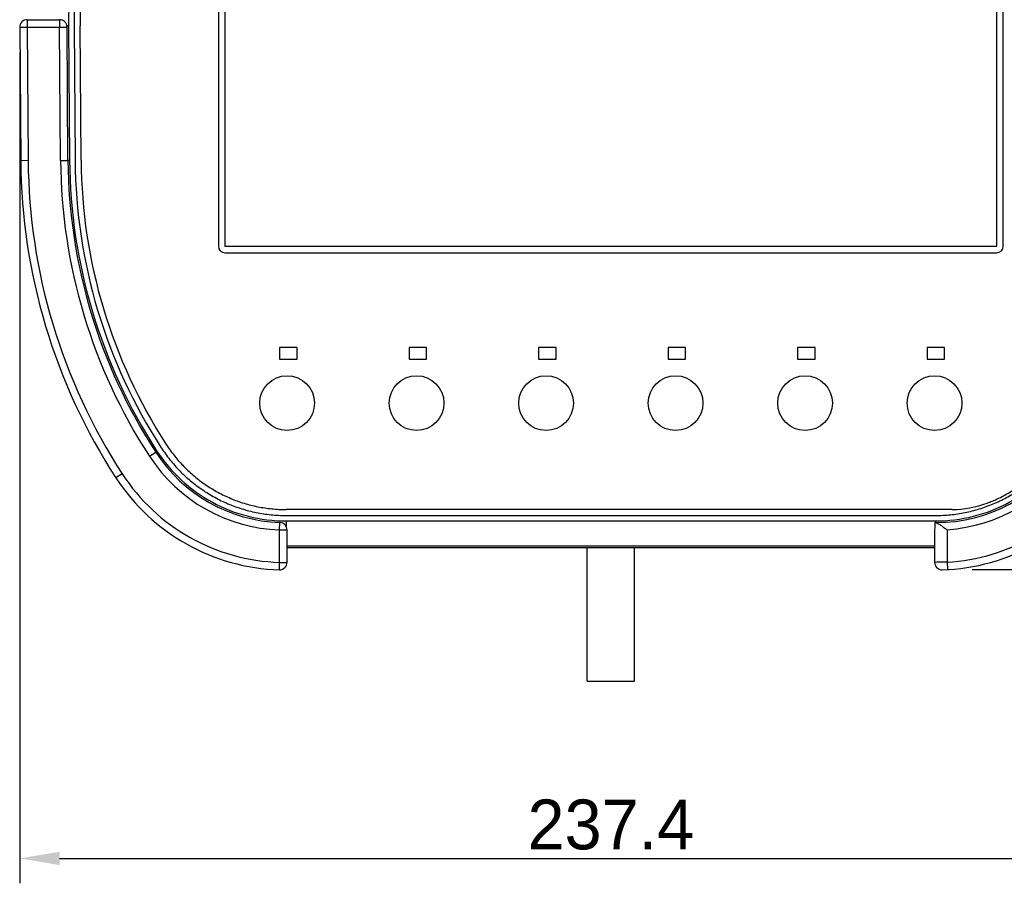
# Model space of a CAD drawing. Header units: millimetres. Extents: x 0 to 1189, y 0 to 841.
# Tile 11 of 34: x 276 to 474, y 277 to 450. Entities that reach past the tile are written whole.
import ezdxf

# ---------------------------------------------------------------- set-up
doc = ezdxf.new("R2010")
doc.units = ezdxf.units.MM
doc.header["$LTSCALE"] = 65.395
doc.header["$PDMODE"] = 3
doc.header["$PDSIZE"] = 0.01
doc.layers.get('0').update_dxf_attribs({"linetype": 'CONTINUOUS'})
doc.layers.get('Defpoints').update_dxf_attribs({"linetype": 'CONTINUOUS'})
for name, color, linetype in [('CABLE_RH_25P-SHAPE', 7, 'CONTINUOUS'), ('FRONT_SHEET_RH-A-SHAPE', 7, 'CONTINUOUS'), ('JACKET_BOTTOM-L-SHAPE', 7, 'CONTINUOUS'), ('JACKET_BOTTOM-R-SHAPE', 7, 'CONTINUOUS'), ('TOP_BODY-RH-A-SHAPE', 7, 'CONTINUOUS'), ('TOP_BODY-RH-SHAPE', 7, 'CONTINUOUS')]:
    doc.layers.add(name, color=color, linetype=linetype)
doc.styles.get("Standard").update_dxf_attribs({"font": 'GOTHIC.TTF'})
doc.dimstyles.new('WALL', dxfattribs={"dimtxt": 10, "dimasz": 8, "dimexe": 5, "dimexo": 5, "dimgap": 1.5, "dimtad": 1, "dimtoh": 1, "dimdsep": 46, "dimtxsty": 'Standard', "dimcen": 0, "dimadec": 0, "dimazin": 0, "dimtp": 0.001, "dimtm": 0.001, "dimtfac": 1, "dimtofl": 0, "dimtmove": 0, "dimatfit": 3, "dimfxl": 1, "dimtolj": 1, "dimarcsym": 0})

# ---------------------------------------------------------------- blocks, each defined once
blk = doc.blocks.new('*D132')
at = {"color": 0, "lineweight": -2, "transparency": 16777216}
for p, q in [((432.74, 543.47), (573.37, 543.47)), ((568.37, 347.54), (568.37, 535.47)), ((467.54, 339.54), (573.37, 339.54))]:
    blk.add_line(p, q, dxfattribs=at)
at = {"color": 0, "transparency": 16777216}
for points in [[(567.04, 535.47), (569.71, 535.47), (568.37, 543.47)], [(567.04, 347.54), (569.71, 347.54), (568.37, 339.54)]]:
    blk.add_solid(points, dxfattribs=at)
at = {"layer": 'Defpoints', "color": 0, "transparency": 16777216}
for p in [(427.74, 543.47), (568.37, 543.47), (462.54, 339.54)]:
    blk.add_point(p, dxfattribs=at)
at = {"color": 0, "transparency": 16777216, "insert": (561.62, 435.03), "char_height": 10, "attachment_point": 5, "rotation": 90}
blk.add_mtext('\\A1;203.93', dxfattribs=at)
blk = doc.blocks.new('*D133')
at = {"color": 0, "lineweight": -2, "transparency": 16777216}
for p, q in [((276.26, 443.46), (276.26, 276.54)), ((513.65, 443.46), (513.65, 276.54)), ((284.26, 281.54), (505.65, 281.54))]:
    blk.add_line(p, q, dxfattribs=at)
at = {"color": 0, "transparency": 16777216}
for points in [[(284.26, 282.87), (284.26, 280.2), (276.26, 281.54)], [(505.65, 282.87), (505.65, 280.2), (513.65, 281.54)]]:
    blk.add_solid(points, dxfattribs=at)
at = {"layer": 'Defpoints', "color": 0, "transparency": 16777216}
for p in [(276.26, 448.46), (513.65, 448.46), (513.65, 281.54)]:
    blk.add_point(p, dxfattribs=at)
at = {"color": 0, "transparency": 16777216, "insert": (394.96, 288.29), "char_height": 10, "attachment_point": 5}
blk.add_mtext('\\A1;237.4', dxfattribs=at)

msp = doc.modelspace()

# ---------------------------------------------------------------- linework, layer by layer
at = {"layer": 'CABLE_RH_25P-SHAPE', "color": 7, "linetype": 'Continuous'}
for p, q in [((390.208, 317.136), (390.208, 343.974)), ((399.708, 317.136), (399.708, 343.974)), ((390.208, 317.136), (399.708, 317.136))]:
    msp.add_line(p, q, dxfattribs=at)
at = {"layer": 'FRONT_SHEET_RH-A-SHAPE', "color": 7, "linetype": 'Continuous'}
for p, q in [((316.158, 491.474), (316.158, 404.474)), ((317.458, 491.474), (317.458, 404.474)), ((472.458, 404.474), (472.458, 491.474)), ((473.758, 404.474), (473.758, 491.474)), ((288.587, 421.747), (288.389, 448.767)), ((317.458, 404.474), (472.458, 404.474)), ((317.458, 403.174), (472.458, 403.174)), ((328.458, 384.174), (328.458, 381.774)), ((331.958, 384.174), (328.458, 384.174)), ((331.958, 381.774), (331.958, 384.174)), ((354.458, 384.174), (354.458, 381.774)), ((357.958, 384.174), (354.458, 384.174)), ((357.958, 381.774), (357.958, 384.174)), ((380.458, 384.174), (380.458, 381.774)), ((383.958, 384.174), (380.458, 384.174)), ((383.958, 381.774), (383.958, 384.174)), ((409.958, 384.174), (406.458, 384.174)), ((406.458, 384.174), (406.458, 381.774)), ((409.958, 381.774), (409.958, 384.174)), ((435.958, 384.174), (432.458, 384.174)), ((432.458, 384.174), (432.458, 381.774)), ((435.958, 381.774), (435.958, 384.174)), ((461.958, 384.174), (458.458, 384.174)), ((458.458, 384.174), (458.458, 381.774)), ((461.958, 381.774), (461.958, 384.174)), ((328.458, 381.774), (331.958, 381.774)), ((354.458, 381.774), (357.958, 381.774)), ((380.458, 381.774), (383.958, 381.774)), ((406.458, 381.774), (409.958, 381.774)), ((432.458, 381.774), (435.958, 381.774)), ((458.458, 381.774), (461.958, 381.774)), ((463.454, 351.601), (329.742, 351.601))]:
    msp.add_line(p, q, dxfattribs=at)
for centre in [(329.958, 372.974), (355.958, 372.974), (381.958, 372.974), (407.958, 372.974), (433.958, 372.974), (459.958, 372.974)]:
    msp.add_circle(centre, 5.5, dxfattribs=at)
for centre, radius, start, end in [((452.758, 449.974), 164.373, 159.85381, 180.42077), ((394.958, 422.528), 106.373, 180.42077, 212.94923), ((317.458, 404.474), 1.3, 180, 270), ((472.458, 404.474), 1.3, 270, 0), ((463.454, 371.601), 20, 270, 290.74162)]:
    msp.add_arc(centre, radius, start, end, dxfattribs=at)
for points, knots in [([(305.694, 364.672), (306.211, 363.874), (307.326, 362.328), (309.219, 360.188), (311.316, 358.247), (313.595, 356.525), (316.033, 355.037), (318.608, 353.8), (321.293, 352.824), (324.062, 352.121), (326.888, 351.696), (328.791, 351.601), (329.742, 351.601)], [0, 0, 0, 0, 0.1000252, 0.200035, 0.3000348, 0.400013, 0.4999883, 0.5999657, 0.6999509, 0.7999579, 0.8999729, 1, 1, 1, 1]), ([(470.537, 352.897), (470.867, 353.022), (472.097, 353.514), (474.168, 354.509), (476.658, 356.028), (478.985, 357.786), (481.125, 359.768), (483.059, 361.952), (484.197, 363.531), (484.725, 364.345)], [0, 0, 0, 0, 0.0571833, 0.214284, 0.371388, 0.5285042, 0.6856548, 0.842818, 1, 1, 1, 1])]:
    msp.add_open_spline(points, degree=3, knots=knots, dxfattribs=at)
at = {"layer": 'JACKET_BOTTOM-L-SHAPE', "color": 7, "linetype": 'Continuous'}
for p, q in [((277.764, 449.974), (277.764, 448.474)), ((277.764, 449.974), (284.264, 449.974)), ((284.264, 449.974), (284.264, 448.474)), ((276.264, 448.463), (277.764, 448.474)), ((276.264, 448.463), (276.461, 421.657)), ((277.764, 448.474), (277.961, 421.669)), ((277.764, 448.474), (284.264, 448.474)), ((284.264, 448.474), (285.764, 448.485)), ((284.461, 421.716), (284.264, 448.474)), ((285.961, 421.727), (285.764, 448.485)), ((277.961, 421.669), (276.461, 421.657)), ((284.461, 421.716), (285.961, 421.727)), ((302.309, 362.308), (303.566, 363.126)), ((296.859, 358.766), (295.601, 357.948)), ((328.458, 347.496), (328.512, 348.995)), ((328.458, 340.992), (328.458, 347.496)), ((328.458, 347.496), (329.958, 347.496)), ((329.958, 340.992), (329.958, 347.496)), ((328.412, 339.493), (328.458, 340.992)), ((328.458, 340.992), (329.958, 340.992))]:
    msp.add_line(p, q, dxfattribs=at)
for centre, radius, start, end in [((277.764, 448.474), 1.5, 90, 180.42077), ((284.264, 448.474), 1.5, 0.42077, 90), ((394.958, 422.528), 118.5, 180.42077, 213.02285), ((394.958, 422.528), 117, 180.42077, 213.02285), ((394.958, 422.528), 110.5, 180.42077, 213.02285), ((394.958, 422.528), 109, 180.42077, 213.02285), ((329.642, 380.074), 32.6, 213.02285, 267.91776), ((329.642, 380.074), 31.1, 213.02285, 267.91776), ((329.642, 380.074), 40.6, 213.02285, 268.26403), ((329.642, 380.074), 39.1, 213.02285, 268.26403), ((328.458, 347.496), 1.5, 0, 87.91776), ((328.458, 340.992), 1.5, 268.26403, 0)]:
    msp.add_arc(centre, radius, start, end, dxfattribs=at)
at = {"layer": 'JACKET_BOTTOM-R-SHAPE', "color": 7, "linetype": 'Continuous'}
for p, q in [((460.166, 348.974), (460.028, 348.974)), ((460.273, 348.959), (460.273, 348.974)), ((459.958, 346.926), (459.958, 340.992)), ((462.458, 347.548), (462.458, 341.035)), ((462.458, 341.035), (462.541, 339.538))]:
    msp.add_line(p, q, dxfattribs=at)
for centre, radius, start, end in [((460.273, 380.074), 31.1, 270, 326.97715), ((460.273, 380.074), 32.6, 273.8422, 326.97715), ((460.273, 380.074), 40.6, 271.73597, 326.97715), ((460.273, 380.074), 39.1, 273.20274, 326.97715), ((461.458, 340.992), 1.5, 180, 271.73597)]:
    msp.add_arc(centre, radius, start, end, dxfattribs=at)
for points, knots in [([(460.028, 348.974), (460.023, 348.622), (459.993, 347.94), (459.958, 347.257), (459.958, 346.926)], [0, 0, 0, 0, 0.5155012, 1, 1, 1, 1]), ([(460.166, 348.974), (460.175, 348.974), (460.211, 348.973), (460.246, 348.966), (460.273, 348.959)], [0, 0, 0, 0, 0.2296552, 1, 1, 1, 1]), ([(460.273, 348.959), (460.344, 348.94), (460.495, 348.876), (460.824, 348.693), (461.277, 348.389), (461.853, 347.98), (462.253, 347.693), (462.458, 347.548)], [0, 0, 0, 0, 0.0838491, 0.1873977, 0.4340933, 0.7107392, 1, 1, 1, 1]), ([(462.458, 341.035), (462.139, 341.028), (461.55, 341.017), (460.78, 341.002), (460.265, 340.998), (460.021, 340.991), (459.958, 340.992)], [0, 0, 0, 0, 0.3826447, 0.7070634, 0.9238565, 1, 1, 1, 1])]:
    msp.add_open_spline(points, degree=3, knots=knots, dxfattribs=at)
at = {"layer": 'TOP_BODY-RH-A-SHAPE', "color": 7, "linetype": 'Continuous'}
for p, q in [((286.089, 448.75), (285.737, 448.748)), ((286.089, 448.75), (286.287, 421.73)), ((287.189, 448.758), (287.387, 421.738)), ((286.287, 421.73), (285.961, 421.727)), ((303.764, 363.421), (303.49, 363.243)), ((329.742, 350.401), (460.173, 350.401)), ((329.742, 349.301), (329.742, 348.27)), ((329.742, 349.301), (460.173, 349.301)), ((460.173, 349.301), (460.173, 348.974)), ((329.958, 344.308), (459.958, 344.308)), ((329.958, 343.974), (459.958, 343.974))]:
    msp.add_line(p, q, dxfattribs=at)
for centre, radius, start, end in [((452.758, 449.974), 166.673, 161.30736, 180.42077), ((452.758, 449.974), 165.573, 161.30745, 180.42077), ((394.958, 422.528), 108.673, 180.42077, 212.94923), ((394.958, 422.528), 107.573, 180.42077, 212.94909)]:
    msp.add_arc(centre, radius, start, end, dxfattribs=at)
for points, knots in [([(304.687, 364.019), (305.228, 363.185), (306.388, 361.576), (308.356, 359.353), (310.526, 357.342), (312.884, 355.556), (315.407, 354.011), (318.07, 352.723), (320.857, 351.701), (323.749, 350.957), (326.724, 350.503), (328.735, 350.401), (329.742, 350.401)], [0, 0, 0, 0, 0.1004097, 0.1997952, 0.2991955, 0.3985795, 0.497961, 0.5973477, 0.6967254, 0.7970912, 0.8983489, 1, 1, 1, 1]), ([(460.173, 350.401), (461.168, 350.401), (463.149, 350.5), (466.084, 350.942), (468.952, 351.669), (471.734, 352.676), (474.403, 353.953), (476.932, 355.488), (479.304, 357.27), (481.502, 359.293), (483.501, 361.541), (484.681, 363.174), (485.228, 364.019)], [0, 0, 0, 0, 0.1004219, 0.199815, 0.2992151, 0.3986013, 0.4979836, 0.597374, 0.6967457, 0.7970935, 0.8983432, 1, 1, 1, 1]), ([(303.764, 363.421), (305.158, 361.271), (308.496, 357.301), (314.805, 352.776), (322.033, 349.943), (327.18, 349.301), (329.742, 349.301)], [0, 0, 0, 0, 0.2499994, 0.4999983, 0.7499975, 1, 1, 1, 1]), ([(460.173, 349.301), (462.735, 349.301), (467.882, 349.943), (475.11, 352.776), (481.419, 357.301), (484.758, 361.271), (486.151, 363.421)], [0, 0, 0, 0, 0.2499995, 0.4999983, 0.7499975, 1, 1, 1, 1])]:
    msp.add_open_spline(points, degree=3, knots=knots, dxfattribs=at)
at = {"layer": 'TOP_BODY-RH-SHAPE', "color": 7, "linetype": 'Continuous'}
for p, q in [((286.089, 448.75), (285.737, 448.748)), ((286.089, 448.75), (286.287, 421.73)), ((287.189, 448.758), (287.387, 421.738)), ((286.287, 421.73), (285.961, 421.727)), ((303.764, 363.421), (303.49, 363.243)), ((329.742, 350.401), (460.173, 350.401)), ((329.742, 349.301), (329.742, 348.27)), ((329.742, 349.301), (460.173, 349.301)), ((460.173, 349.301), (460.173, 348.974)), ((329.958, 344.308), (459.958, 344.308)), ((329.958, 343.974), (459.958, 343.974))]:
    msp.add_line(p, q, dxfattribs=at)
for centre, radius, start, end in [((452.758, 449.974), 166.673, 161.30736, 180.42077), ((452.758, 449.974), 165.573, 161.30745, 180.42077), ((394.958, 422.528), 108.673, 180.42077, 212.94923), ((394.958, 422.528), 107.573, 180.42077, 212.94909)]:
    msp.add_arc(centre, radius, start, end, dxfattribs=at)
for points, knots in [([(304.687, 364.019), (305.228, 363.185), (306.388, 361.576), (308.356, 359.353), (310.526, 357.342), (312.884, 355.556), (315.407, 354.011), (318.07, 352.723), (320.857, 351.701), (323.749, 350.957), (326.724, 350.503), (328.735, 350.401), (329.742, 350.401)], [0, 0, 0, 0, 0.1004097, 0.1997952, 0.2991955, 0.3985795, 0.497961, 0.5973477, 0.6967254, 0.7970912, 0.8983489, 1, 1, 1, 1]), ([(460.173, 350.401), (461.168, 350.401), (463.149, 350.5), (466.084, 350.942), (468.952, 351.669), (471.734, 352.676), (474.403, 353.953), (476.932, 355.488), (479.304, 357.27), (481.502, 359.293), (483.501, 361.541), (484.681, 363.174), (485.228, 364.019)], [0, 0, 0, 0, 0.1004219, 0.199815, 0.2992151, 0.3986013, 0.4979836, 0.597374, 0.6967457, 0.7970935, 0.8983432, 1, 1, 1, 1]), ([(303.764, 363.421), (305.158, 361.271), (308.496, 357.301), (314.805, 352.776), (322.033, 349.943), (327.18, 349.301), (329.742, 349.301)], [0, 0, 0, 0, 0.2499994, 0.4999983, 0.7499975, 1, 1, 1, 1]), ([(460.173, 349.301), (462.735, 349.301), (467.882, 349.943), (475.11, 352.776), (481.419, 357.301), (484.758, 361.271), (486.151, 363.421)], [0, 0, 0, 0, 0.2499995, 0.4999983, 0.7499975, 1, 1, 1, 1])]:
    msp.add_open_spline(points, degree=3, knots=knots, dxfattribs=at)

# ---------------------------------------------------------------- dimensions: what is measured, and where the dimension line sits
at = {"color": 5}
dim = msp.add_linear_dim(base=(568.3743, 543.4726), p1=(462.5414, 339.5377), p2=(427.7435, 543.4726), angle=90, dimstyle='WALL', dxfattribs=at)
dim.commit()
dim.dimension.update_dxf_attribs({"geometry": '*D132', "text_midpoint": (568.3743, 435.0259), "dimtype": 160})
dim = msp.add_linear_dim(base=(513.651, 281.536), p1=(276.264, 448.463), p2=(513.651, 448.463), dimstyle='WALL', override={"dimdec": 1}, dxfattribs=at)
dim.commit()
dim.dimension.update_dxf_attribs({"geometry": '*D133', "text_midpoint": (394.958, 281.536), "dimtype": 160})

doc.saveas('drawing.dxf')
